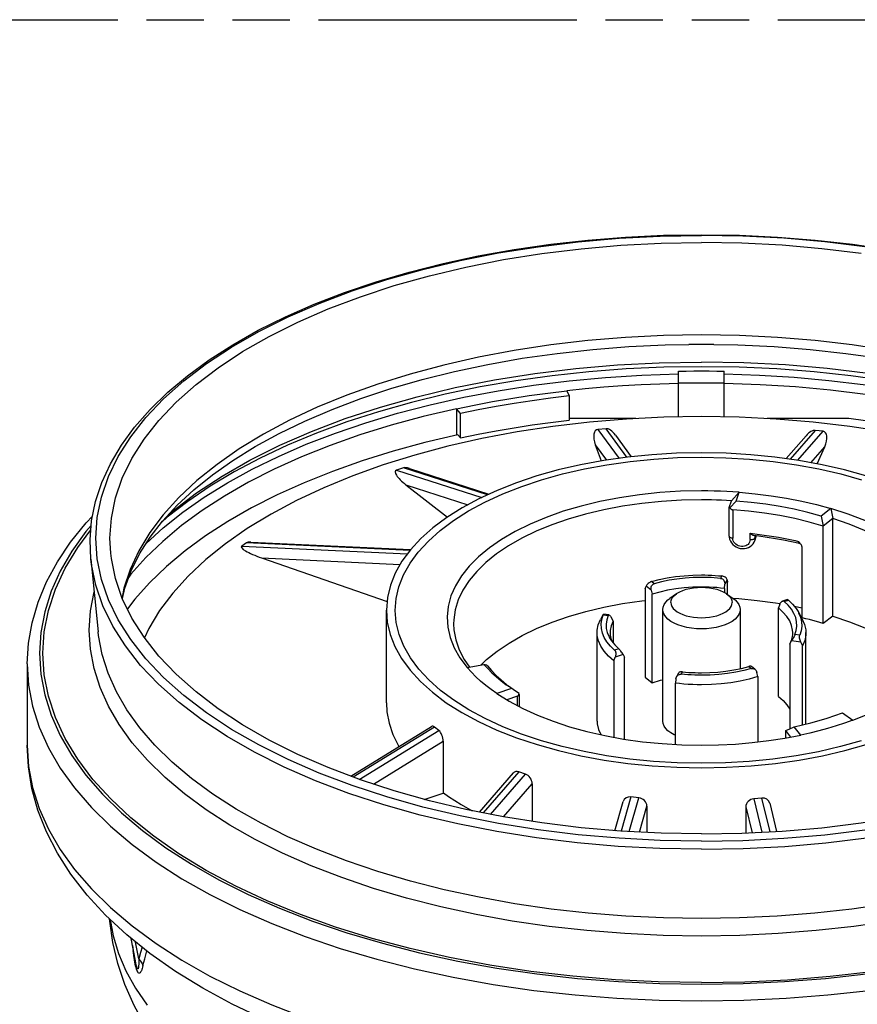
# Model space of a CAD drawing. Header units: millimetres. Extents: x 0 to 210, y 0 to 297.
# Tile 10 of 13: x 102 to 130, y 224 to 258. Entities that reach past the tile are written whole.
import ezdxf

# ---------------------------------------------------------------- set-up
doc = ezdxf.new("R2010")
doc.units = ezdxf.units.MM
doc.header["$LTSCALE"] = 19.36
doc.linetypes.add('PHANTOM', pattern=[0.8, 0.45, -0.05, 0.1, -0.05, 0.1, -0.05])
doc.layers.get('0').update_dxf_attribs({"linetype": 'CONTINUOUS'})
doc.layers.add('DEFAULT_3', color=7, linetype='PHANTOM')

msp = doc.modelspace()

# ---------------------------------------------------------------- linework, layer by layer
at = {"color": 7, "linetype": 'Continuous'}
for p, q in [((124.99579, 246.72466), (124.57349, 246.72242)), ((125.41664, 246.72244), (124.99579, 246.72466)), ((124.22579, 244.27488), (124.22579, 245.82186)), ((125.76579, 244.27491), (125.76579, 245.82186)), ((125.76579, 245.4219), (124.22579, 245.4219)), ((120.45459, 245.1599), (120.53257, 244.98545)), ((120.53257, 244.98545), (120.53257, 244.16619)), ((116.72816, 244.5545), (116.72816, 243.65935)), ((116.87014, 244.39045), (116.72816, 244.5545)), ((116.87014, 243.57119), (116.87014, 244.39045)), ((122.78333, 244.22006), (120.53257, 244.22006)), ((129.96134, 244.22006), (127.20932, 244.22006)), ((121.77518, 243.8805), (121.50461, 243.85592)), ((116.78277, 243.67215), (116.87014, 243.57119)), ((122.08961, 243.66798), (122.62341, 242.93303)), ((127.85022, 242.86976), (128.52373, 243.64404)), ((129.09648, 243.79297), (128.82769, 243.82203)), ((121.41415, 243.33579), (121.61213, 242.79108)), ((128.90275, 242.69428), (129.1524, 243.27163)), ((114.94418, 242.5605), (114.71302, 242.48601)), ((115.14146, 242.5383), (117.82733, 241.673)), ((115.02753, 241.98817), (116.43019, 240.89992)), ((126.01216, 241.45141), (126.26854, 241.73548)), ((126.16344, 241.43747), (126.26854, 241.73548)), ((125.92989, 240.2593), (125.92989, 241.21394)), ((125.93198, 241.22407), (126.01216, 241.45141)), ((125.95655, 241.20822), (126.16344, 241.43747)), ((129.35443, 241.18817), (129.03371, 240.93154)), ((129.35443, 241.18817), (129.39081, 241.0167)), ((129.03371, 240.93154), (129.0702, 240.76004)), ((129.42591, 240.84726), (129.10531, 240.59073)), ((129.39081, 241.0167), (129.42591, 240.84726)), ((129.42591, 237.5607), (129.42591, 240.84726)), ((129.0702, 240.76004), (129.10531, 240.59073)), ((129.10531, 237.30416), (129.10531, 240.59073)), ((126.93201, 240.25118), (126.7633, 240.27174)), ((126.84205, 240.26215), (126.78033, 240.08714)), ((109.64345, 240.03392), (109.48689, 239.92087)), ((109.7954, 240.05448), (115.18569, 239.79959)), ((127.76449, 240.11968), (127.49044, 240.16866)), ((128.28881, 240.05608), (128.26898, 240.07932)), ((128.3497, 239.97459), (128.35184, 239.97141)), ((110.1585, 239.52111), (114.3915, 238.05557)), ((128.39535, 237.50093), (128.39535, 239.84235)), ((104.39785, 239.482), (104.64614, 237.02729)), ((123.09414, 238.48048), (123.12686, 238.56747)), ((125.76696, 238.49037), (125.78212, 238.63216)), ((125.86196, 238.78652), (125.87712, 238.70336)), ((125.87712, 238.28678), (125.87712, 238.70336)), ((123.09414, 238.48048), (123.09414, 235.49691)), ((123.29913, 238.4333), (123.33185, 238.29535)), ((123.33185, 235.31178), (123.33185, 238.29535)), ((124.15377, 238.31459), (123.92924, 238.15582)), ((125.76696, 238.49037), (125.76696, 238.35754)), ((125.8378, 238.31459), (126.06233, 238.15582)), ((123.86454, 238.1053), (123.92924, 238.15582)), ((123.96454, 238.01689), (123.97373, 238.08499)), ((126.01784, 238.085), (126.02704, 238.01689)), ((127.6386, 237.96022), (127.58764, 237.8314)), ((127.89163, 238.1167), (127.73002, 238.06483)), ((128.12627, 237.89074), (128.39535, 237.83135)), ((114.36704, 234.63506), (114.36704, 237.75492)), ((121.64654, 237.54498), (121.58791, 237.44009)), ((121.63499, 237.44571), (121.68361, 237.59787)), ((121.87211, 237.59697), (121.69128, 237.62036)), ((121.93843, 237.53533), (121.95526, 237.50506)), ((123.68954, 234.01585), (123.68954, 237.77874)), ((126.30204, 237.77874), (126.30204, 235.78552)), ((127.58764, 234.84782), (127.58764, 237.8314)), ((128.2534, 237.71011), (128.38582, 237.47326)), ((128.33571, 237.52227), (128.37037, 237.36978)), ((129.42591, 237.5607), (129.10531, 237.30416)), ((121.61416, 237.29323), (121.63499, 237.44571)), ((122.01389, 237.38501), (121.95526, 237.50506)), ((122.01389, 237.38501), (122.01389, 236.65489)), ((121.47579, 234.01585), (121.47579, 236.99943)), ((121.91579, 236.99943), (121.92059, 236.91346)), ((121.92059, 236.91346), (121.95455, 236.75586)), ((128.51579, 234.01585), (128.51579, 236.99943)), ((122.06362, 236.41162), (121.92239, 236.54857)), ((121.95455, 236.75586), (121.97951, 236.69739)), ((127.97768, 236.61384), (128.04115, 236.76914)), ((127.97768, 236.61384), (128.03631, 236.71873)), ((127.97768, 236.61384), (127.97768, 233.7581)), ((128.05314, 236.74844), (128.03631, 236.71873)), ((128.34503, 236.67881), (128.40366, 236.55876)), ((128.40366, 233.8879), (128.40366, 236.55876)), ((122.35297, 236.26357), (122.40393, 236.16746)), ((102.25329, 235.94493), (102.25329, 233.19924)), ((116.99488, 236.09049), (117.17326, 235.83403)), ((117.09606, 235.81883), (117.65916, 235.92973)), ((117.65916, 235.92973), (117.78767, 235.78682)), ((117.6994, 235.91329), (117.65916, 235.92973)), ((117.73981, 235.89715), (117.6994, 235.91329)), ((117.7804, 235.88131), (117.73981, 235.89715)), ((122.03367, 236.0486), (122.08463, 236.17743)), ((122.03367, 236.0486), (122.03367, 233.47016)), ((122.40393, 233.40411), (122.40393, 236.16746)), ((124.21498, 235.63198), (124.15047, 235.50725)), ((124.22786, 235.6491), (124.21498, 235.63197)), ((124.27963, 235.59878), (124.30963, 235.5987)), ((126.79869, 235.76417), (126.68321, 235.85411)), ((126.89743, 235.51837), (126.86471, 235.65632)), ((118.41662, 235.2497), (118.48781, 235.19546)), ((123.09414, 235.49691), (123.33185, 235.31178)), ((124.12961, 235.43727), (124.11445, 235.29549)), ((124.11445, 233.2285), (124.11445, 235.29549)), ((126.89743, 235.51837), (126.89743, 233.31187)), ((118.59172, 235.11657), (118.09596, 234.94301)), ((118.09596, 234.94301), (118.51352, 234.6824)), ((118.71808, 235.02949), (118.48423, 235.19077)), ((118.8448, 234.94307), (118.71808, 235.02949)), ((118.84639, 234.91671), (118.84639, 234.50493)), ((118.78775, 234.86039), (118.42937, 234.73492)), ((129.74853, 234.29091), (130.09567, 234.04303)), ((113.16675, 232.15633), (115.89153, 233.831)), ((116.1361, 233.69895), (115.98713, 233.81453)), ((127.838, 233.69473), (127.97921, 233.7588)), ((127.838, 233.44568), (127.838, 233.69473)), ((128.00837, 233.47847), (127.838, 233.69473)), ((127.97921, 233.7588), (128.12221, 233.82463)), ((128.34402, 233.54308), (128.12221, 233.82463)), ((116.28507, 233.33581), (116.28507, 231.58286)), ((125.80673, 232.60638), (124.99579, 232.59042)), ((126.66663, 232.50662), (127.48769, 232.58877)), ((128.18562, 232.84286), (127.40438, 232.73291)), ((117.50258, 230.94396), (118.6494, 232.26716)), ((119.0581, 232.22726), (118.83201, 232.30554)), ((119.28419, 231.90142), (119.28419, 230.62999)), ((115.64173, 231.37555), (116.28507, 231.58286)), ((122.07315, 230.31857), (122.35494, 231.29796)), ((122.88406, 231.4267), (122.61527, 231.45576)), ((127.03151, 231.41914), (126.76095, 231.39455)), ((127.29593, 231.2481), (127.52783, 230.29132)), ((123.15285, 231.15008), (123.15285, 230.25591)), ((126.49038, 231.12241), (126.49038, 230.23801)), ((105.90131, 225.924), (105.75422, 226.68564))]:
    msp.add_line(p, q, dxfattribs=at)
at = {"color": 9, "linetype": 'Continuous'}
for p, q in [((121.50461, 243.85592), (122.21344, 242.87998)), ((122.47499, 242.91698), (121.77518, 243.8805)), ((128.82769, 243.82203), (127.98309, 242.85105)), ((128.24508, 242.81417), (129.09648, 243.79297)), ((121.41415, 243.33579), (121.78884, 242.81991)), ((128.68512, 242.73444), (129.1524, 243.27163)), ((117.77453, 241.64866), (114.94418, 242.5605)), ((114.71302, 242.48601), (117.58437, 241.56097)), ((115.02753, 241.98817), (117.11548, 241.31551)), ((126.04872, 241.14401), (126.04872, 240.19139)), ((126.63415, 240.13977), (126.63415, 240.35411)), ((126.63415, 240.35411), (126.79539, 240.33579)), ((126.79072, 240.18126), (126.79861, 240.19503)), ((126.79861, 240.27174), (126.79861, 240.19503)), ((126.79861, 240.19503), (126.82309, 240.26445)), ((109.48689, 239.92087), (115.07882, 239.65645)), ((115.16514, 239.77282), (109.64345, 240.03392)), ((110.1585, 239.52111), (114.83288, 239.30007)), ((125.68194, 238.91088), (125.64058, 238.8309)), ((123.29913, 238.4333), (123.12686, 238.56747)), ((123.3987, 238.65136), (123.30945, 238.72087)), ((125.86196, 238.78652), (125.78212, 238.63216)), ((127.78892, 238.05333), (127.92795, 238.09796)), ((121.68361, 237.59787), (121.84356, 237.57719)), ((128.30796, 236.91171), (128.14801, 236.93239)), ((128.34503, 236.67881), (128.03631, 236.71873)), ((122.20265, 236.45625), (122.06362, 236.41162)), ((122.35297, 236.26357), (122.08463, 236.17743)), ((124.30963, 235.5987), (124.35099, 235.67868)), ((126.59287, 235.85822), (126.68212, 235.78871)), ((104.99594, 234.52034), (104.71297, 235.1533)), ((118.78775, 234.53619), (118.78775, 234.86039)), ((115.98713, 233.81453), (113.24245, 232.12763)), ((113.45091, 232.04861), (116.1361, 233.69895)), ((113.93117, 231.88909), (116.28507, 233.33581)), ((118.83201, 232.30554), (117.63014, 230.91882)), ((117.88118, 230.86933), (119.0581, 232.22726)), ((118.31552, 230.78378), (119.28419, 231.90142)), ((122.61527, 231.45576), (122.28291, 230.30061)), ((122.55602, 230.28658), (122.88406, 231.4267)), ((126.76095, 231.39455), (127.03449, 230.26597)), ((127.30761, 230.28), (127.03151, 231.41914)), ((122.89933, 230.26894), (123.15285, 231.15008)), ((126.49038, 231.12241), (126.7021, 230.24889)), ((106.01845, 225.99119), (105.90824, 226.56185)), ((105.80137, 226.44151), (105.8213, 226.27959)), ((105.83245, 226.19252), (105.8213, 226.27959)), ((105.86812, 225.95523), (105.85584, 226.03028)), ((105.90844, 225.88784), (105.90131, 225.924)), ((123.59172, 225.1593), (124.99579, 225.13716))]:
    msp.add_line(p, q, dxfattribs=at)
at = {"color": 7, "linetype": 'Continuous'}
for points in [[(104.39785, 239.482), (104.37197, 240.12934), (104.42531, 240.77713), (104.55792, 241.42246), (104.7697, 242.06317), (105.06058, 242.69732), (105.4297, 243.32176), (105.87596, 243.93387), (106.39757, 244.53078), (106.99226, 245.10975), (107.65758, 245.66841), (108.39052, 246.20435), (109.18814, 246.7156), (110.04704, 247.20015), (110.96383, 247.65626), (111.93482, 248.08223), (112.95621, 248.47654), (114.02401, 248.83776), (115.13408, 249.16458), (116.28212, 249.45581), (117.4637, 249.71041), (118.67426, 249.92743), (119.90915, 250.1061), (121.1636, 250.24574), (122.43278, 250.34585), (123.71184, 250.40607), (124.99579, 250.42616)], [(105.06884, 239.68021), (105.0435, 240.18412), (105.08985, 240.86492), (105.22933, 241.54254), (105.46066, 242.21384), (105.78338, 242.87565), (106.19537, 243.52496), (106.69532, 244.15863), (107.2803, 244.77383), (107.94816, 245.36757), (108.69523, 245.93721), (109.51857, 246.47995), (110.41382, 246.99342), (111.37729, 247.47505), (112.40403, 247.92279), (113.48969, 248.33433), (114.62881, 248.708), (115.81644, 249.04179), (117.04671, 249.33443), (118.31417, 249.58425), (119.61268, 249.7904), (120.93637, 249.9516), (122.27893, 250.06743), (123.63103, 250.1369), (124.99579, 250.16035)], [(124.99579, 250.42616), (126.28015, 250.40605), (127.55959, 250.3458), (128.82911, 250.24563), (130.08385, 250.10591), (131.31898, 249.92716)], [(130.37889, 249.7904), (129.0552, 249.9516), (127.71264, 250.06743), (126.36054, 250.1369), (124.99579, 250.16035)], [(105.46133, 238.15302), (105.54279, 238.50531), (105.75515, 239.08785), (106.04003, 239.65867), (106.3958, 240.21817), (106.8209, 240.76552), (107.31387, 241.29952), (107.87392, 241.81934), (108.49914, 242.32289), (109.18827, 242.80866), (109.93879, 243.27438), (110.7485, 243.71816), (111.61433, 244.13786), (112.53324, 244.5316), (113.50165, 244.89748), (114.51589, 245.23383), (115.57194, 245.53905), (116.66565, 245.81174), (117.79269, 246.05063), (118.94855, 246.25463), (120.12864, 246.42282), (121.32823, 246.55443), (122.54253, 246.64886), (123.76663, 246.70569), (124.57349, 246.72242)], [(125.41664, 246.72244), (126.22388, 246.70572), (127.44703, 246.64898), (128.66049, 246.55469), (129.85936, 246.42327), (131.03886, 246.2553)], [(131.25919, 245.49512), (130.03415, 245.66592), (128.79069, 245.79933), (127.53344, 245.89505), (126.26692, 245.95254), (124.99578, 245.9718), (123.72464, 245.95254), (122.45812, 245.89505), (121.20088, 245.79933), (119.95742, 245.66592), (118.73239, 245.49512), (117.53012, 245.28775), (116.35513, 245.04435), (115.21157, 244.76601), (114.10379, 244.45355), (113.03565, 244.10831), (112.01132, 243.73138), (111.03426, 243.32431), (110.1083, 242.88841), (109.23653, 242.42543), (108.42243, 241.93692), (107.66865, 241.42479), (106.97826, 240.89079), (106.78549, 240.71993)], [(106.98764, 240.94614), (107.18556, 241.12209), (107.96605, 241.71722), (108.82622, 242.28423), (109.76151, 242.82068), (110.76808, 243.32385), (111.84076, 243.79162), (112.97498, 244.22157), (114.16506, 244.61196), (115.40581, 244.96068), (116.69111, 245.2664), (118.01528, 245.5274), (119.37187, 245.74277), (120.75478, 245.91119), (122.15739, 246.03219), (123.56998, 246.10477), (124.99579, 246.12927)], [(124.22579, 245.82186), (124.48241, 245.82577), (124.73907, 245.82812), (124.99579, 245.8289), (125.2525, 245.82812), (125.50916, 245.82577), (125.76579, 245.82186)], [(143.00393, 240.94614), (142.80601, 241.12209), (142.02552, 241.71722), (141.16536, 242.28423), (140.23006, 242.82068), (139.22349, 243.32385), (138.15081, 243.79162), (137.01659, 244.22157), (135.82651, 244.61196), (134.58576, 244.96068), (133.30046, 245.2664), (131.97629, 245.5274), (130.6197, 245.74277), (129.23679, 245.91119), (127.83418, 246.03219), (126.42159, 246.10477), (124.99579, 246.12927)], [(106.26474, 240.01206), (106.8418, 240.53824), (107.50226, 241.06427), (108.22364, 241.56994), (109.00345, 242.05346), (109.83898, 242.51318), (110.72729, 242.94746), (111.66523, 243.35476), (112.64954, 243.73367), (113.67679, 244.08289), (114.74341, 244.4012), (115.84569, 244.6875), (116.97981, 244.9408), (118.14189, 245.16022), (119.32782, 245.345), (120.53346, 245.49448), (121.75455, 245.60815), (122.98674, 245.6856), (124.22579, 245.7266)], [(125.76579, 245.7266), (126.94883, 245.68825), (128.12562, 245.61667), (129.29242, 245.5121), (130.44556, 245.37486), (131.58139, 245.2054), (132.69634, 245.00425), (133.78688, 244.77204), (134.84957, 244.50951), (135.88105, 244.21749), (136.87807, 243.8969), (137.83748, 243.54873), (138.75621, 243.1741), (139.6313, 242.77421), (140.45997, 242.35034), (141.23956, 241.90385), (141.96763, 241.43615), (142.64189, 240.94872), (143.26021, 240.44309), (143.73271, 240.0028)], [(124.22579, 245.40345), (123.5939, 245.38695), (122.9623, 245.3608), (122.33132, 245.32497), (121.70231, 245.27949), (121.07663, 245.22445), (120.45459, 245.1599)], [(140.61122, 241.88525), (139.78765, 242.32591), (138.91446, 242.74196), (137.99458, 243.13201), (137.03109, 243.49476), (136.02723, 243.82899), (134.98636, 244.13359), (133.91197, 244.40754), (132.80765, 244.64992), (131.67711, 244.85992), (130.52412, 245.03684), (129.35254, 245.18007), (128.16631, 245.28915), (126.96938, 245.36369), (125.76579, 245.40345)], [(116.72816, 244.5545), (117.33266, 244.67969), (117.94411, 244.79522), (118.56283, 244.90113), (119.18789, 244.99728), (119.81837, 245.08352), (120.45459, 245.1599)], [(120.53257, 244.98545), (119.90728, 244.91039), (119.28763, 244.82563), (118.6733, 244.73113), (118.06521, 244.62703), (117.46425, 244.51349), (116.87014, 244.39045)], [(116.72816, 244.5545), (115.60956, 244.29251), (114.52403, 243.99781), (113.4754, 243.67144), (112.46734, 243.31456), (111.50341, 242.92843), (110.58698, 242.51439), (109.72129, 242.07392), (108.90937, 241.60855), (108.15407, 241.11993), (107.45806, 240.60978), (106.82378, 240.07988), (106.25347, 239.53211), (105.74912, 238.96838), (105.67664, 238.87247)], [(124.99579, 244.28756), (123.72806, 244.26669), (122.47066, 244.20463), (121.22065, 244.10111), (119.98679, 243.95699), (118.77491, 243.77256), (117.59088, 243.54924), (116.44178, 243.28827), (115.32993, 242.99051), (114.25813, 242.65657), (113.23202, 242.28844), (112.257, 241.88766), (111.33665, 241.45619), (110.47533, 240.99577), (109.67616, 240.50856), (108.94292, 239.99662), (108.27793, 239.46197), (107.68407, 238.9066), (107.16343, 238.33269), (106.71838, 237.74197), (106.35094, 237.13769), (106.2067, 236.82893)], [(116.87014, 243.57119), (117.46425, 243.69423), (118.06521, 243.80777), (118.6733, 243.91187), (119.28763, 244.00637), (119.90728, 244.09113), (120.53257, 244.16619)], [(141.04544, 239.99903), (140.31035, 240.51186), (139.50917, 240.9998), (138.64581, 241.46074), (137.7234, 241.89255), (136.74656, 242.29343), (135.71913, 242.66135), (134.64661, 242.99485), (133.53493, 243.29195), (132.38671, 243.55214), (131.20426, 243.77467), (129.99445, 243.95837), (128.76309, 244.1019), (127.51576, 244.20497), (126.26093, 244.26677), (124.99579, 244.28756)], [(140.34306, 241.10858), (139.6514, 241.47763), (138.74427, 241.90658), (137.78494, 242.30808), (136.77863, 242.68002), (135.72869, 243.02088), (134.63905, 243.32956), (133.5134, 243.60473), (132.35587, 243.84553), (131.17253, 244.05048), (129.96134, 244.22006)], [(116.78277, 243.67215), (115.66865, 243.41107), (114.59158, 243.11866), (113.54982, 242.79431), (112.54858, 242.43983), (111.59149, 242.05631), (110.6816, 241.64525), (109.82224, 241.20791), (109.01613, 240.74597), (108.26634, 240.26089), (107.57518, 239.75448), (106.94536, 239.22838), (106.37877, 238.68448), (105.8777, 238.12457), (105.63299, 237.801)], [(124.99579, 243.06929), (124.15468, 243.05249), (123.32494, 243.00322), (122.50388, 242.92107), (121.69959, 242.80728), (120.91768, 242.66244), (120.16285, 242.48813), (119.44184, 242.2862), (118.75415, 242.05644), (118.09866, 241.79812), (117.48394, 241.51465), (116.9177, 241.20861), (116.40146, 240.88173), (115.93861, 240.53589), (115.53128, 240.17326), (115.18223, 239.79585), (114.89302, 239.406), (114.66585, 239.00588), (114.50164, 238.59798), (114.402, 238.18468), (114.36705, 237.75492)], [(118.92973, 233.57487), (118.29287, 233.82585), (117.69567, 234.10128), (117.14534, 234.39874), (116.64356, 234.71648), (116.19372, 235.05264), (115.79787, 235.40511), (115.45868, 235.77192), (115.17767, 236.1508), (114.95697, 236.53965), (114.79746, 236.93605), (114.7007, 237.33767), (114.66683, 237.74206), (114.69671, 238.1468), (114.78975, 238.54943), (114.94609, 238.94748), (115.16438, 239.33855), (115.44403, 239.72018), (115.78291, 240.09004), (116.17967, 240.44569), (116.63143, 240.78501), (117.13613, 241.10568), (117.69003, 241.40575), (118.29127, 241.68328), (118.93224, 241.93588), (119.60448, 242.16023), (120.30862, 242.35706), (121.04475, 242.52652), (121.80595, 242.66698), (122.5872, 242.77693), (123.38288, 242.85607), (124.18484, 242.90346), (124.99579, 242.91942)], [(135.62452, 237.75492), (135.59379, 238.15784), (135.49809, 238.57219), (135.33725, 238.98181), (135.11267, 239.38425), (134.82495, 239.77695), (134.47629, 240.15753), (134.0681, 240.52349), (133.60331, 240.87264), (133.0841, 241.2026), (132.51417, 241.51139), (131.89525, 241.7971), (131.23546, 242.05715), (130.54374, 242.28802), (129.81928, 242.49053), (129.0619, 242.66491), (128.27869, 242.80944), (127.47474, 242.92261), (126.65585, 243.00407), (125.83047, 243.05286), (124.99579, 243.06929)], [(124.99579, 242.91942), (125.81293, 242.9031), (126.61912, 242.85524), (127.41698, 242.77542), (128.19866, 242.66485), (128.95872, 242.52407), (129.69251, 242.35462), (130.39341, 242.1583)], [(124.99579, 241.78295), (124.2917, 241.76848), (123.59236, 241.72517), (122.9025, 241.65331), (122.22675, 241.55339), (121.56968, 241.42608), (120.93572, 241.27224), (120.32914, 241.09291), (119.75405, 240.88929), (119.21431, 240.66276), (118.71357, 240.41486), (118.25521, 240.14724), (117.84231, 239.86172), (117.47767, 239.56021), (117.16374, 239.24477), (116.90265, 238.91751), (116.69614, 238.58064), (116.54562, 238.23643), (116.4521, 237.88721)], [(126.26854, 241.73548), (126.05761, 241.74997), (125.84603, 241.76183), (125.63393, 241.77106), (125.42143, 241.77766), (125.20867, 241.78163), (124.99579, 241.78295)], [(126.26854, 241.73548), (126.80964, 241.68596), (127.34116, 241.61956), (127.86416, 241.53608), (128.37546, 241.43611), (128.87186, 241.3202), (129.35443, 241.18817)], [(124.99579, 241.48242), (124.31866, 241.46869), (123.64598, 241.42758), (122.98217, 241.35936), (122.33159, 241.26448), (121.69852, 241.14357), (121.08712, 240.99741), (120.5014, 240.82698), (119.94521, 240.63339), (119.42221, 240.4179), (118.93584, 240.18195), (118.48929, 239.92707), (118.08549, 239.65495), (117.72711, 239.36736), (117.41648, 239.06621), (117.15567, 238.75347), (116.94637, 238.43119), (116.78996, 238.10149), (116.68748, 237.76655), (116.63959, 237.42855), (116.63579, 237.30242)], [(126.01216, 241.45141), (125.8434, 241.46088), (125.6743, 241.46863), (125.50492, 241.47466), (125.33532, 241.47897), (125.16559, 241.48156), (124.99579, 241.48242)], [(125.95655, 241.20822), (125.96425, 241.19605), (125.97253, 241.18524), (125.98124, 241.17583)], [(129.03371, 240.93154), (128.5847, 241.05383), (128.12288, 241.16112), (127.64728, 241.25358), (127.16085, 241.33069), (126.66657, 241.39193), (126.16344, 241.43747)], [(132.00133, 235.01611), (132.05, 235.0509), (132.4271, 235.34866), (132.75405, 235.66089), (133.02863, 235.98548), (133.249, 236.32025), (133.41367, 236.66293), (133.52152, 237.01122), (133.57183, 237.36276), (133.56427, 237.71517), (133.49887, 238.06609), (133.37608, 238.41313), (133.19674, 238.75397), (132.96205, 239.0863), (132.67359, 239.40787), (132.33331, 239.71652), (131.94352, 240.01016), (131.50683, 240.28681), (131.0262, 240.54461), (130.50486, 240.78181), (129.94635, 240.99681), (129.35443, 241.18817)], [(102.25329, 235.94493), (102.29365, 236.64023), (102.41515, 237.33522), (102.61813, 238.02691), (102.90274, 238.71282), (103.26926, 239.39104), (103.71667, 240.05779), (104.24369, 240.7101), (104.45771, 240.9348)], [(125.98124, 241.17583), (125.9903, 241.16773), (125.99967, 241.16088), (126.00926, 241.15525), (126.019, 241.15079), (126.02884, 241.14746), (126.03878, 241.1452), (126.04872, 241.14401)], [(129.10531, 240.59073), (128.63262, 240.72709), (128.14193, 240.84649), (127.63565, 240.94835), (127.1163, 241.03215), (126.58645, 241.09748), (126.04872, 241.14401)], [(133.35579, 237.30242), (133.34426, 237.5218), (133.28252, 237.85461), (133.16779, 238.18389), (133.00081, 238.50753), (132.78266, 238.82346), (132.51471, 239.12967), (132.19869, 239.4242), (131.83662, 239.70516), (131.43081, 239.97076), (130.98385, 240.2193), (130.49861, 240.44918), (129.97819, 240.65895), (129.42591, 240.84726)], [(108.29002, 228.97688), (107.36747, 229.53882), (106.52066, 230.12982), (105.7527, 230.74716), (105.06741, 231.38837), (104.46718, 232.05055), (103.95514, 232.73099), (103.53291, 233.42668), (103.20289, 234.13472), (102.96588, 234.85202), (102.82351, 235.57554), (102.77579, 236.30216), (102.82351, 237.02879), (102.96588, 237.75231), (103.20289, 238.4696), (103.53291, 239.17764), (103.95514, 239.87333), (104.39951, 240.46385)], [(125.92989, 240.25945), (125.93235, 240.21703), (125.94558, 240.15257), (125.97016, 240.08999)], [(126.76328, 240.27169), (126.75616, 240.27294), (126.73875, 240.27854), (126.71946, 240.2875), (126.70095, 240.29851), (126.68126, 240.3126), (126.65856, 240.33107), (126.63415, 240.35411)], [(127.49044, 240.16866), (127.21281, 240.21251), (126.93201, 240.25118)], [(125.97016, 240.08999), (126.00572, 240.03091), (126.05129, 239.97724), (126.10573, 239.93048), (126.16741, 239.89202), (126.23453, 239.86293), (126.30522, 239.84397), (126.37757, 239.83566), (126.44948, 239.83824), (126.5189, 239.85164), (126.58386, 239.87544), (126.64232, 239.90872), (126.69308, 239.95052), (126.7348, 239.9994), (126.76685, 240.05426), (126.78059, 240.08787)], [(128.29794, 240.00724), (128.03457, 240.06567), (127.76449, 240.11968)], [(128.35182, 239.9714), (128.33982, 239.98984), (128.32433, 240.01135), (128.30723, 240.03341), (128.28881, 240.05608)], [(128.39535, 239.84235), (128.39468, 239.85764), (128.39232, 239.87391), (128.38833, 239.89119), (128.38254, 239.90939), (128.37482, 239.92844), (128.36516, 239.94825), (128.35344, 239.96875), (128.35182, 239.9714)], [(118.31417, 230.78399), (117.04671, 231.03381), (115.81644, 231.32645), (114.62881, 231.66024), (113.48969, 232.03391), (112.40403, 232.44545), (111.37729, 232.8932), (110.41382, 233.37482), (109.51857, 233.8883), (108.69523, 234.43103), (107.94816, 235.00068), (107.2803, 235.59441), (106.69532, 236.20961), (106.19537, 236.84329), (105.78338, 237.49259), (105.46066, 238.1544), (105.22933, 238.8257), (105.08985, 239.50332), (105.06884, 239.68021)], [(123.30945, 238.72087), (123.57158, 238.78878), (123.84244, 238.84469), (124.12309, 238.88874), (124.4103, 238.92051), (124.70084, 238.93956), (124.99579, 238.94604)], [(124.99579, 238.86354), (124.71658, 238.85744), (124.4415, 238.83949), (124.16955, 238.80956), (123.90375, 238.76804), (123.64714, 238.71536), (123.3987, 238.65136)], [(124.99579, 238.94604), (125.11099, 238.94506), (125.22592, 238.94212), (125.34066, 238.93723), (125.455, 238.93038), (125.56874, 238.9216), (125.68194, 238.91088)], [(125.64058, 238.8309), (125.53417, 238.84086), (125.42728, 238.84901), (125.31983, 238.85536), (125.21202, 238.8599), (125.10402, 238.86263), (124.99579, 238.86354)], [(125.86196, 238.78652), (125.85474, 238.80809), (125.84145, 238.82979), (125.82243, 238.85042), (125.79869, 238.86901), (125.77153, 238.88482), (125.74216, 238.89722), (125.71194, 238.90594), (125.68194, 238.91088)], [(123.30945, 238.72087), (123.28127, 238.71091), (123.25299, 238.69711), (123.2256, 238.68025), (123.19968, 238.6607), (123.17588, 238.63891), (123.1552, 238.61553), (123.13862, 238.59126), (123.12686, 238.56747)], [(123.29913, 238.4333), (123.29341, 238.46984), (123.29404, 238.50637), (123.30054, 238.54193), (123.31261, 238.57444), (123.32946, 238.60216), (123.35006, 238.62453), (123.37347, 238.64098), (123.3987, 238.65136)], [(124.99579, 238.53943), (124.70326, 238.53246), (124.41337, 238.51164), (124.12875, 238.47715), (123.85197, 238.42929), (123.58553, 238.36851), (123.33185, 238.29535)], [(124.15384, 238.31456), (124.17791, 238.33088), (124.26657, 238.38149), (124.36779, 238.42582), (124.47962, 238.46328), (124.60047, 238.49307), (124.72815, 238.51485), (124.85958, 238.52792), (124.99579, 238.53252)], [(125.76696, 238.49037), (125.64053, 238.50531), (125.51297, 238.51756), (125.38448, 238.52711), (125.2553, 238.53395), (125.12566, 238.53806), (124.99579, 238.53943)], [(124.99579, 238.53252), (125.13198, 238.52792), (125.2634, 238.51485), (125.39107, 238.49308), (125.51192, 238.46329), (125.62376, 238.42583), (125.72497, 238.3815), (125.81363, 238.33089), (125.83773, 238.31456)], [(125.64058, 238.8309), (125.67087, 238.82436), (125.69921, 238.81156), (125.72437, 238.79308), (125.74606, 238.76926), (125.76371, 238.74022), (125.7762, 238.70694), (125.78268, 238.67056), (125.78212, 238.63216)], [(123.97373, 238.08499), (123.99987, 238.1507), (124.04342, 238.21454), (124.103, 238.27496), (124.15384, 238.31456)], [(125.83773, 238.31456), (125.88856, 238.27497), (125.94814, 238.21455), (125.9917, 238.15071), (126.01784, 238.085)], [(116.4521, 237.88721), (116.4162, 237.53532), (116.43819, 237.18316), (116.51789, 236.83308), (116.65478, 236.48745), (116.84794, 236.1486), (117.09606, 235.81883)], [(117.54842, 235.90792), (117.74384, 236.09533), (118.1019, 236.38037), (118.50513, 236.65018), (118.9505, 236.90307), (119.43579, 237.13726), (119.95679, 237.3512), (120.50913, 237.54289), (121.09099, 237.71187), (121.70097, 237.85741), (122.33344, 237.97822), (122.98387, 238.07291), (123.09414, 238.08424)], [(123.68954, 237.77874), (123.70071, 237.86399), (123.73404, 237.94778), (123.78897, 238.02868), (123.86454, 238.1053)], [(123.96454, 238.01689), (123.97373, 237.94879), (123.99987, 237.88307), (124.04343, 237.81924), (124.10301, 237.75881), (124.17794, 237.70289), (124.2666, 237.65229), (124.36782, 237.60796), (124.47965, 237.5705), (124.6005, 237.54071), (124.72817, 237.51893), (124.85959, 237.50586), (124.99579, 237.50127)], [(124.99579, 237.50127), (125.13199, 237.50586), (125.26342, 237.51894), (125.3911, 237.54071), (125.51195, 237.57051), (125.62378, 237.60797), (125.725, 237.6523), (125.81366, 237.70291), (125.88857, 237.75882), (125.94815, 237.81925), (125.9917, 237.88308), (126.01784, 237.94879), (126.02704, 238.01689)], [(126.06233, 238.15582), (126.12703, 238.1053), (126.2026, 238.02868), (126.25753, 237.94778), (126.29086, 237.86399), (126.30204, 237.77874)], [(126.06252, 238.15912), (126.25549, 238.14813), (126.87635, 238.08867), (127.48651, 238.00603), (127.64184, 237.97852)], [(127.6386, 237.96022), (127.65383, 237.99201), (127.67152, 238.01938), (127.69176, 238.04156), (127.7132, 238.05732), (127.72997, 238.06481)], [(127.72997, 238.06481), (127.73431, 238.06606), (127.75452, 238.06803), (127.7729, 238.06358), (127.78892, 238.05333)], [(128.14801, 236.93239), (128.19331, 237.07617), (128.21254, 237.22024), (128.20562, 237.36518), (128.17279, 237.50923), (128.11399, 237.6512), (128.03003, 237.78997), (127.92177, 237.92382), (127.78892, 238.05333)], [(127.92795, 238.09796), (127.91333, 238.1094), (127.9013, 238.11575), (127.89258, 238.11694), (127.89163, 238.1167)], [(127.92795, 238.09796), (128.06918, 237.96101), (128.18422, 237.81941), (128.25332, 237.7101)], [(114.36705, 237.75492), (114.39778, 237.352), (114.49348, 236.93765), (114.65432, 236.52802), (114.8789, 236.12559), (115.16662, 235.73289), (115.51528, 235.35231), (115.92347, 234.98635), (116.38826, 234.6372), (116.90747, 234.30724), (117.4774, 233.99845), (118.09632, 233.71274)], [(121.64654, 237.54498), (121.66094, 237.57015), (121.67256, 237.59101), (121.68171, 237.60671), (121.68797, 237.61655), (121.69104, 237.62032), (121.69125, 237.62036)], [(121.69125, 237.62036), (121.69122, 237.61813), (121.68863, 237.61044), (121.68361, 237.59787)], [(121.84356, 237.57719), (121.79826, 237.43341), (121.77903, 237.28934), (121.78595, 237.1444), (121.81878, 237.00035)], [(121.84356, 237.57719), (121.85145, 237.58974), (121.86177, 237.59627), (121.87209, 237.59698)], [(121.87209, 237.59698), (121.87427, 237.59662), (121.88864, 237.59082)], [(121.88864, 237.59082), (121.90467, 237.57862), (121.92155, 237.56003), (121.93843, 237.53533)], [(124.99579, 237.12561), (124.82529, 237.1312), (124.6577, 237.14786), (124.49591, 237.17533), (124.34266, 237.21311), (124.20059, 237.26058), (124.07213, 237.31691), (123.95947, 237.38114), (123.86454, 237.45217), (123.78897, 237.5288), (123.73404, 237.60969), (123.70071, 237.69349), (123.68954, 237.77874)], [(126.30204, 237.77874), (126.29086, 237.69349), (126.25753, 237.60969), (126.2026, 237.5288), (126.12703, 237.45217), (126.0321, 237.38114), (125.91944, 237.31691), (125.79098, 237.26058), (125.64891, 237.21311), (125.49567, 237.17533), (125.33387, 237.14786), (125.16629, 237.1312), (124.99579, 237.12561)], [(128.07579, 236.99943), (128.07098, 237.08539), (128.03702, 237.24299), (127.97084, 237.39801), (127.87314, 237.5488), (127.74495, 237.69378), (127.58764, 237.8314)], [(128.25332, 237.7101), (128.27338, 237.67255), (128.33571, 237.52227)], [(129.07389, 232.8474), (129.82872, 233.02171), (130.54973, 233.22364), (131.23742, 233.4534), (131.89291, 233.71172), (132.50763, 233.99519), (133.07387, 234.30123), (133.59011, 234.62811), (134.05296, 234.97395), (134.46029, 235.33658), (134.80934, 235.71399), (135.09855, 236.10384), (135.32572, 236.50396), (135.48993, 236.91186), (135.58957, 237.32516), (135.62452, 237.75492)], [(129.42591, 237.5607), (129.98464, 237.36993), (130.50778, 237.1586), (130.99695, 236.92587), (131.44727, 236.67423), (131.85519, 236.40514), (132.21831, 236.12089), (132.53325, 235.82396), (132.67605, 235.65834)], [(116.63579, 237.30242), (116.64661, 237.08973), (116.7085, 236.7523), (116.82485, 236.41849), (116.99488, 236.09049)], [(121.47579, 236.99943), (121.47969, 237.08233), (121.51536, 237.26261), (121.58791, 237.44009)], [(121.92239, 236.54857), (121.80735, 236.69017), (121.7182, 236.83703), (121.65586, 236.98731), (121.6212, 237.1398), (121.61416, 237.29323)], [(122.01389, 237.38501), (121.95042, 237.22971), (121.9192, 237.07197), (121.91579, 236.99943)], [(128.37037, 237.36978), (128.37741, 237.21635), (128.35658, 237.06387), (128.30796, 236.91171)], [(128.38582, 237.47326), (128.39584, 237.45495), (128.47148, 237.27778), (128.5103, 237.09767), (128.51579, 236.99943)], [(129.10531, 237.30416), (128.98989, 237.33953), (128.87329, 237.37387), (128.75548, 237.40719), (128.63654, 237.43948), (128.5165, 237.47073), (128.39535, 237.50093)], [(122.03367, 236.0486), (121.85388, 236.20588), (121.70739, 236.37157), (121.59573, 236.5439), (121.52009, 236.72107), (121.48127, 236.90118), (121.47579, 236.99943)], [(121.81878, 237.00035), (121.87758, 236.85838), (121.89715, 236.82169)], [(128.04115, 236.76914), (128.07237, 236.92688), (128.07579, 236.99943)], [(128.14801, 236.93239), (128.14012, 236.91465), (128.1298, 236.89284), (128.1173, 236.86803), (128.10293, 236.84055), (128.0869, 236.8107), (128.05314, 236.74844)], [(128.34503, 236.67881), (128.33063, 236.71119), (128.31901, 236.74534), (128.30986, 236.78006), (128.30361, 236.81365), (128.30053, 236.84457), (128.30035, 236.87175), (128.30294, 236.89428), (128.30796, 236.91171)], [(128.51579, 236.99943), (128.51188, 236.91652), (128.47621, 236.73624), (128.40366, 236.55876)], [(121.89715, 236.82169), (121.96154, 236.71961), (122.0698, 236.58576), (122.20265, 236.45625)], [(122.06362, 236.41162), (122.07824, 236.39488), (122.09027, 236.37295), (122.09899, 236.34676), (122.10425, 236.31689), (122.10573, 236.28392), (122.10314, 236.24892), (122.09631, 236.21294), (122.08463, 236.17743)], [(122.35297, 236.26357), (122.33774, 236.28963), (122.32005, 236.31763), (122.29981, 236.34632), (122.27837, 236.37415), (122.25726, 236.39973), (122.23706, 236.42231), (122.21867, 236.44127), (122.20265, 236.45625)], [(117.7804, 235.88131), (117.91765, 235.71813), (118.06965, 235.55824), (118.23609, 235.40199), (118.41662, 235.2497)], [(126.68323, 235.85409), (126.67896, 235.85703), (126.66211, 235.86363), (126.64151, 235.8658), (126.6181, 235.86387), (126.59287, 235.85822)], [(118.09596, 234.94301), (117.90092, 235.08052), (117.7171, 235.22154), (117.54437, 235.36618), (117.38311, 235.51409), (117.23372, 235.66493), (117.09606, 235.81883)], [(117.78767, 235.78682), (117.92707, 235.64674), (118.07749, 235.50941), (118.23857, 235.37513), (118.40994, 235.24422), (118.48423, 235.19077)], [(124.15047, 235.50725), (124.16915, 235.53636), (124.19289, 235.5612), (124.22004, 235.58007), (124.24942, 235.59266), (124.27963, 235.59878)], [(124.35099, 235.67868), (124.3207, 235.68003), (124.29236, 235.67755), (124.2672, 235.67157), (124.24551, 235.66211), (124.22786, 235.6491)], [(124.99579, 235.56354), (124.88058, 235.56452), (124.76565, 235.56746), (124.65091, 235.57235), (124.53657, 235.5792), (124.42283, 235.58798), (124.30963, 235.5987)], [(124.35099, 235.67868), (124.4574, 235.66872), (124.5643, 235.66057), (124.67174, 235.65422), (124.77955, 235.64968), (124.88755, 235.64695), (124.99579, 235.64604)], [(124.99579, 235.64604), (125.27499, 235.65214), (125.55007, 235.67009), (125.82202, 235.70002), (126.08782, 235.74154), (126.34443, 235.79422), (126.59287, 235.85822)], [(126.68212, 235.78871), (126.41999, 235.7208), (126.14913, 235.66489), (125.86848, 235.62084), (125.58127, 235.58907), (125.29073, 235.57002), (124.99579, 235.56354)], [(126.68212, 235.78871), (126.7103, 235.79337), (126.73858, 235.79159), (126.76596, 235.78346), (126.79187, 235.76918), (126.79869, 235.76417)], [(126.79869, 235.76417), (126.81568, 235.74886), (126.83636, 235.7229), (126.85295, 235.6918), (126.86471, 235.65632)], [(123.33185, 235.31178), (123.60861, 235.39075), (123.68954, 235.40865)], [(124.99579, 235.23943), (124.84736, 235.24099), (124.6992, 235.24568), (124.55156, 235.2535), (124.40472, 235.26441), (124.25893, 235.27842), (124.11445, 235.29549)], [(124.12961, 235.43727), (124.13683, 235.47326), (124.15047, 235.50725)], [(126.89743, 235.51837), (126.6075, 235.43475), (126.303, 235.36529), (125.98668, 235.3106), (125.6614, 235.27118), (125.3301, 235.24738), (124.99579, 235.23943)], [(130.09567, 234.04303), (130.64482, 234.26398), (131.15584, 234.50673), (131.6253, 234.76962), (132.00133, 235.01611)], [(114.36706, 234.63506), (114.38441, 234.33234), (114.45752, 233.94312), (114.58789, 233.55761), (114.77443, 233.17782), (114.78996, 233.15397)], [(118.51352, 234.6824), (118.97036, 234.43882), (119.4637, 234.21375), (119.99057, 234.00855), (120.54775, 233.82445), (121.13189, 233.66258), (121.73943, 233.52392), (122.36671, 233.40931), (123.00991, 233.31944), (123.66515, 233.25485), (124.32844, 233.21594), (124.99579, 233.20295)], [(127.58764, 234.84782), (127.74558, 234.70944), (127.87312, 234.56525), (127.9707, 234.41443), (127.97768, 234.39811)], [(128.12221, 233.82463), (128.40805, 233.88889), (128.6882, 233.95859), (128.96287, 234.0338), (129.23142, 234.11434), (129.49324, 234.20002), (129.74853, 234.29091)], [(121.47586, 234.01585), (121.48143, 233.91763), (121.52009, 233.7375), (121.59588, 233.56034), (121.59866, 233.55605)], [(124.11445, 233.53545), (124.07276, 233.55371), (123.96045, 233.61775), (123.8653, 233.68864), (123.78962, 233.76535), (123.73428, 233.84638), (123.70112, 233.92965), (123.68954, 234.01585)], [(130.09567, 234.04303), (129.82063, 233.94551), (129.53859, 233.8536), (129.24932, 233.76724), (128.9535, 233.68661), (128.65181, 233.61191), (128.34402, 233.54308)], [(128.50808, 233.91378), (128.51187, 233.93293), (128.51571, 234.01585)], [(118.09632, 233.71274), (118.75611, 233.45269), (119.44783, 233.22182), (120.17229, 233.0193), (120.92967, 232.84493), (121.71288, 232.7004), (122.51683, 232.58722), (123.33572, 232.50576), (124.1611, 232.45698), (124.99579, 232.44054)], [(123.37245, 232.6546), (122.57459, 232.73441), (121.79291, 232.84499), (121.03285, 232.98577), (120.29907, 233.15522), (119.59816, 233.35153), (118.92973, 233.57487)], [(124.99579, 233.20295), (125.56863, 233.21252), (126.13892, 233.24119), (126.70411, 233.28884), (127.26167, 233.35525), (127.80913, 233.44012), (128.34402, 233.54308)], [(130.38709, 233.34961), (129.68295, 233.15278)], [(112.4598, 223.08947), (111.31105, 223.51104), (110.21159, 223.97096), (109.16557, 224.4683), (108.1778, 225.00172), (107.25199, 225.57028), (106.39387, 226.17153), (105.60728, 226.80375), (104.89799, 227.46292), (104.26971, 228.14548), (103.72598, 228.84647), (103.26924, 229.55993), (102.89872, 230.28274), (102.61418, 231.0092), (102.41281, 231.73884), (102.29288, 232.47035), (102.25329, 233.19924)], [(129.68295, 233.15278), (128.94682, 232.98332), (128.18562, 232.84286)], [(124.99579, 232.59042), (124.17864, 232.60673), (123.37245, 232.6546)], [(127.40438, 232.73291), (126.60869, 232.65377), (125.80673, 232.60638)], [(127.48769, 232.58877), (128.29198, 232.70256), (129.07389, 232.8474)], [(124.99579, 232.44054), (125.83689, 232.45735), (126.66663, 232.50662)], [(116.29073, 231.59069), (116.45824, 231.46966), (116.88956, 231.19779), (117.26454, 230.99088)], [(124.99579, 230.2079), (123.63103, 230.23134), (122.27893, 230.30081), (120.93637, 230.41664), (119.61268, 230.57784), (118.31417, 230.78399)], [(124.99579, 230.2079), (126.36054, 230.23134), (127.71264, 230.30081), (129.0552, 230.41664), (130.37889, 230.57784), (131.6774, 230.78399)], [(124.99579, 225.19216), (123.53944, 225.21613), (122.09549, 225.28721), (120.66091, 225.40571), (119.24483, 225.57073), (117.85345, 225.78184), (116.49256, 226.03786), (115.1682, 226.33797), (113.88579, 226.68062), (112.6511, 227.0646), (111.46911, 227.48801), (110.34522, 227.94928), (109.28387, 228.44621), (108.29002, 228.97688)], [(124.99579, 225.19216), (126.45213, 225.21613), (127.89608, 225.28721), (129.33066, 225.40571), (130.74674, 225.57073), (132.13812, 225.78184), (133.49901, 226.03786), (134.82337, 226.33797), (136.10579, 226.68062), (137.34047, 227.0646), (138.52246, 227.48801), (139.64635, 227.94928)], [(110.73868, 219.54399), (110.152, 219.90159), (109.313, 220.47542), (108.54478, 221.08083), (107.84912, 221.71566), (107.23207, 222.37226), (106.69954, 223.03871), (106.24281, 223.7193), (105.85738, 224.41707), (105.54527, 225.12461), (105.30681, 225.8332), (105.13791, 226.54544), (105.03677, 227.26295), (105.0333, 227.33717)]]:
    msp.add_lwpolyline(points, dxfattribs=at)
at = {"color": 9, "linetype": 'Continuous'}
for points in [[(124.99579, 229.96787), (123.59819, 229.99188), (122.21356, 230.06303), (120.8387, 230.18163), (119.48316, 230.34672), (118.15341, 230.55783), (116.85545, 230.81366), (115.59558, 231.11334), (114.37939, 231.45516), (113.21286, 231.83782), (112.10108, 232.25926), (111.04963, 232.71778), (110.06298, 233.21099), (109.14619, 233.73682), (108.30305, 234.29261), (107.538, 234.87596), (106.85407, 235.48398), (106.25502, 236.11399), (105.74304, 236.76291), (105.32114, 237.42783), (104.99065, 238.10556), (104.75376, 238.79302), (104.61092, 239.48694), (104.56345, 240.18412), (104.61092, 240.8813), (104.75376, 241.57522), (104.99065, 242.26268), (105.32114, 242.94041), (105.74304, 243.60533), (106.25502, 244.25425), (106.85407, 244.88426), (107.538, 245.49228), (108.30305, 246.07563), (109.14619, 246.63142), (110.06298, 247.15725), (111.04963, 247.65046), (112.10108, 248.10898), (113.21286, 248.53042), (114.37939, 248.91308), (115.59558, 249.2549), (116.85545, 249.55458), (118.15341, 249.81042), (119.48316, 250.02152), (120.8387, 250.18661), (122.21356, 250.30522), (123.59819, 250.37636), (124.99579, 250.40037)], [(130.50841, 250.02152), (129.15287, 250.18661), (127.77801, 250.30522), (126.39338, 250.37636), (124.99579, 250.40037)], [(124.99579, 247.04222), (123.71044, 247.02118), (122.43061, 246.95816), (121.16176, 246.85341), (119.90932, 246.7074), (118.67867, 246.52074), (117.47506, 246.29424), (116.30367, 246.02886), (115.16949, 245.72575), (114.07739, 245.38619), (113.03204, 245.01165), (112.03793, 244.60373), (111.0993, 244.16417), (110.22018, 243.69485), (109.40433, 243.1978), (108.65525, 242.67512), (107.97614, 242.12907), (107.36991, 241.56199), (106.83916, 240.97629), (106.38615, 240.37448), (106.01284, 239.75916), (105.72081, 239.13294), (105.51132, 238.49851), (105.44976, 238.18601)], [(144.54181, 238.18601), (144.48025, 238.49851), (144.27076, 239.13294), (143.97873, 239.75916), (143.60542, 240.37448), (143.15241, 240.97629), (142.62166, 241.56199), (142.01543, 242.12907), (141.33632, 242.67512), (140.58724, 243.1978), (139.77139, 243.69485), (138.89227, 244.16417), (137.95364, 244.60373), (136.95953, 245.01165), (135.91418, 245.38619), (134.82208, 245.72575), (133.6879, 246.02886), (132.51651, 246.29424), (131.3129, 246.52074), (130.08225, 246.7074), (128.82981, 246.85341), (127.56096, 246.95816), (126.28113, 247.02118), (124.99579, 247.04222)], [(104.41222, 240.61823), (104.23402, 240.41227), (103.75869, 239.75233), (103.36743, 239.07874), (103.06129, 238.39423), (102.84198, 237.70145), (102.70984, 237.00318), (102.66591, 236.30214), (102.70985, 235.6011), (102.84199, 234.90282), (103.06131, 234.21005), (103.36746, 233.52554), (103.75872, 232.85195), (104.23405, 232.19201), (104.79109, 231.54823), (105.42811, 230.92328), (106.14214, 230.3195), (106.93079, 229.7394), (107.79054, 229.18513)], [(125.92989, 240.2593), (125.92993, 240.25787), (125.93324, 240.24443), (125.94164, 240.2317), (125.95492, 240.21995), (125.97305, 240.20948), (125.99535, 240.20094), (126.0209, 240.1948), (126.04872, 240.19139)], [(126.63415, 240.13977), (126.6294, 240.09371), (126.61631, 240.05135), (126.59443, 240.01209), (126.5651, 239.97763), (126.52907, 239.94932), (126.48757, 239.9275), (126.44152, 239.91295), (126.39255, 239.90578), (126.34215, 239.90651), (126.29174, 239.91475), (126.24281, 239.93054), (126.1967, 239.9532), (126.15489, 239.98239), (126.11848, 240.01714), (126.08883, 240.05687), (126.0667, 240.10004), (126.05348, 240.14464), (126.04872, 240.19139)], [(126.68819, 240.13937), (126.71394, 240.14307), (126.73793, 240.14926), (126.75954, 240.15792), (126.77747, 240.16873), (126.79072, 240.18126)], [(126.79861, 240.19503), (126.79329, 240.1359), (126.78059, 240.08787)], [(126.79539, 240.33579), (126.95581, 240.31574), (127.11534, 240.294), (127.27391, 240.27055), (127.43144, 240.24542), (127.58787, 240.21862)], [(127.58787, 240.21862), (127.70318, 240.19766), (127.81781, 240.17579), (127.93173, 240.15301), (128.04492, 240.12934), (128.15735, 240.10477), (128.26898, 240.07932)], [(126.63415, 240.13977), (126.66119, 240.13823), (126.68819, 240.13937)], [(128.26898, 240.07932), (128.2702, 240.05727), (128.27376, 240.03842), (128.27954, 240.0235), (128.28731, 240.01307), (128.29679, 240.00754), (128.29793, 240.00724)], [(119.43142, 230.07315), (118.08914, 230.28616), (116.77905, 230.54448), (115.50728, 230.84689), (114.27975, 231.19199), (113.10218, 231.57818), (111.98006, 232.00364), (110.91863, 232.4664), (109.92283, 232.9643), (108.99731, 233.49502), (108.14638, 234.05608), (107.37401, 234.64486), (106.6838, 235.25863), (106.07897, 235.89452), (105.56234, 236.54956), (105.13632, 237.2207), (104.80289, 237.90482), (104.56361, 238.59871), (104.4196, 239.29916), (104.39785, 239.482)], [(129.19192, 229.90644), (130.56015, 230.07315), (131.90243, 230.28616), (133.21252, 230.54448), (134.48429, 230.84689), (135.71182, 231.19199), (136.88939, 231.57818), (138.01151, 232.00364), (139.07294, 232.4664), (140.06874, 232.9643), (140.99426, 233.49502), (141.84519, 234.05608), (142.61756, 234.64486), (143.30777, 235.25863), (143.9126, 235.89452), (144.42923, 236.54956), (144.85525, 237.2207), (145.18868, 237.90482), (145.42796, 238.59871), (145.57197, 239.29916), (145.59373, 239.482)], [(104.71297, 235.1533), (104.51005, 235.79391), (104.38797, 236.43962), (104.34723, 237.08788), (104.38797, 237.73615), (104.50945, 238.37869)], [(124.99579, 227.35407), (123.71639, 227.37417), (122.44204, 227.4344), (121.17777, 227.53453), (119.92857, 227.67414), (118.69936, 227.8527), (117.49501, 228.0695), (116.32026, 228.32368), (115.17974, 228.61424), (114.07797, 228.94003), (113.01928, 229.29977), (112.00786, 229.69204), (111.04769, 230.11529), (110.14258, 230.56785), (109.29608, 231.04793), (108.51154, 231.55364), (107.79205, 232.08299), (107.14047, 232.63387), (106.55935, 233.20413), (106.05098, 233.79151), (105.61739, 234.39369), (105.26027, 235.00829), (104.98104, 235.63289), (104.7808, 236.26502), (104.66034, 236.9022), (104.64614, 237.02729)], [(102.25329, 235.94493), (102.29816, 235.23092), (102.43262, 234.51973), (102.65612, 233.81417), (102.96778, 233.11701)], [(111.83391, 229.13288), (110.86088, 229.5618), (109.94364, 230.02042), (109.08581, 230.50693), (108.29076, 231.01942), (107.56164, 231.55585), (106.90132, 232.11412), (106.31242, 232.69201), (105.79724, 233.28726), (105.35784, 233.8975), (104.99594, 234.52034)], [(102.25329, 233.19924), (102.29816, 232.48523), (102.43262, 231.77405), (102.65612, 231.06848), (102.96778, 230.37133), (103.36638, 229.68533), (103.85034, 229.01321), (104.41775, 228.3576)], [(102.96778, 233.11701), (103.36638, 232.43102), (103.85034, 231.75889)], [(103.85034, 231.75889), (104.41776, 231.10328), (105.06638, 230.46679), (105.79366, 229.85191), (106.59672, 229.26107), (107.47239, 228.69662), (108.41722, 228.16077), (109.42747, 227.65564), (110.49917, 227.18323), (111.62808, 226.74539), (112.80974, 226.34386), (114.0395, 225.98022), (115.3125, 225.65591), (116.62371, 225.37221), (117.96797, 225.13023), (119.33995, 224.93093), (120.73426, 224.77509), (122.14539, 224.66334), (123.56777, 224.59611), (124.99579, 224.57368)], [(124.99579, 229.96787), (126.39338, 229.99188), (127.77801, 230.06303), (129.15287, 230.18163), (130.50841, 230.34672)], [(124.99579, 229.69075), (123.58834, 229.71479), (122.18745, 229.7868), (120.79965, 229.90644), (119.43142, 230.07315)], [(124.99579, 229.69075), (126.40324, 229.71479), (127.80412, 229.7868), (129.19192, 229.90644)], [(139.13069, 229.5618), (138.15766, 229.13288), (137.13269, 228.73536), (136.05982, 228.3708), (134.94329, 228.04064), (133.7875, 227.74619), (132.59701, 227.48861), (131.37652, 227.26891), (130.13085, 227.08796), (128.86491, 226.94647), (127.5837, 226.84501), (126.2923, 226.78398), (124.99579, 226.7636)], [(107.79054, 229.18513), (108.7184, 228.65903), (109.71031, 228.16301), (110.76273, 227.69921), (111.87116, 227.26926), (113.03155, 226.87507), (114.23902, 226.51798), (115.48907, 226.19962), (116.77653, 225.92102), (118.09654, 225.68351), (119.44369, 225.48778), (120.81288, 225.33487), (122.19835, 225.22512), (123.59172, 225.1593)], [(124.99579, 226.7636), (123.69927, 226.78398), (122.40787, 226.84501), (121.12667, 226.94647), (119.86072, 227.08796), (118.61505, 227.26891), (117.39456, 227.48861), (116.20407, 227.74619), (115.04828, 228.04064), (113.93175, 228.3708), (112.85888, 228.73536), (111.83391, 229.13288)], [(104.41775, 228.3576), (105.06638, 227.7211), (105.79365, 227.10622), (106.59671, 226.51539), (107.47238, 225.95094), (108.41722, 225.41509), (109.42748, 224.90995), (110.49918, 224.43754), (111.62809, 223.9997), (112.80975, 223.59817), (114.03951, 223.23454), (115.31251, 222.91022), (116.62372, 222.62652), (117.96798, 222.38454), (119.33996, 222.18524), (120.73427, 222.02941), (122.1454, 221.91766), (123.56777, 221.85043), (124.99579, 221.82799)], [(124.99579, 225.13716), (126.39989, 225.15931), (127.79329, 225.22513), (129.17878, 225.33488), (130.54797, 225.4878), (131.89512, 225.68352), (133.21513, 225.92103), (134.50259, 226.19964), (135.75264, 226.518), (136.9601, 226.8751), (138.12049, 227.26929), (139.22891, 227.69924), (140.28133, 228.16304)], [(131.29221, 227.8527), (130.063, 227.67414), (128.8138, 227.53453), (127.54953, 227.4344), (126.27518, 227.37417), (124.99579, 227.35407)], [(105.04958, 227.32205), (105.14905, 226.7747), (105.33076, 226.17775), (105.58423, 225.58736), (105.90853, 225.0057), (106.30247, 224.4349)], [(124.99579, 224.57368), (126.4238, 224.59611), (127.84618, 224.66334), (129.2573, 224.77509), (130.65161, 224.93093), (132.0236, 225.13022), (133.36786, 225.37221), (134.67907, 225.65591), (135.95207, 225.98022), (137.18183, 226.34386), (138.36349, 226.74539), (139.4924, 227.18323)], [(106.12837, 226.38492), (106.07781, 226.20947), (106.01845, 225.99119)], [(106.15626, 225.76414), (106.21592, 225.99573), (106.27735, 226.2202), (106.28795, 226.25666)], [(105.85584, 226.03028), (105.84397, 226.10944), (105.83245, 226.19252)], [(106.15626, 225.76414), (106.14315, 225.71441), (106.12978, 225.66962), (106.11618, 225.62966), (106.10229, 225.59489), (106.08806, 225.56546), (106.07349, 225.54189), (106.05851, 225.52456), (106.04323, 225.51402), (106.02765, 225.51104), (106.01207, 225.51546), (105.99685, 225.52745), (105.98179, 225.54689), (105.96685, 225.5736), (105.95197, 225.60793), (105.93696, 225.65058), (105.92217, 225.7003), (105.9079, 225.75631), (105.8941, 225.81794), (105.88086, 225.8843), (105.86812, 225.95523)], [(106.01845, 225.99119), (106.01814, 225.95824), (106.01767, 225.92694), (106.01704, 225.89733), (106.01625, 225.86933), (106.01529, 225.84292), (106.01416, 225.81808), (106.01285, 225.79479), (106.01136, 225.77305), (106.00968, 225.75284), (106.00778, 225.73422), (106.00566, 225.71719), (106.00328, 225.70185), (106.00062, 225.68826), (105.99763, 225.67663), (105.99428, 225.66709), (105.99047, 225.66009), (105.98614, 225.65599), (105.98133, 225.65525), (105.97602, 225.65851), (105.97034, 225.66561), (105.96434, 225.67677), (105.95813, 225.6915), (105.95175, 225.7096), (105.94535, 225.73032), (105.93908, 225.75288), (105.93286, 225.77717), (105.92672, 225.80283), (105.92062, 225.82989), (105.91453, 225.85821), (105.90844, 225.88784)], [(106.01845, 225.99119), (106.04778, 225.95593), (106.07472, 225.9194), (106.09911, 225.88184), (106.12088, 225.84335), (106.13997, 225.80403), (106.15626, 225.76414)]]:
    msp.add_lwpolyline(points, dxfattribs=at)
at = {"color": 7, "linetype": 'Continuous'}
for centre, major_axis, ratio, start_param, end_param in [((121.68472, 243.36038), (-0.22373, 0.48403), 0.48710492, -0.17188947, 1.39890686), ((121.95529, 243.38496), (-0.22373, 0.48403), 0.48710492, -1.18523226, -0.17188947), ((128.61482, 243.32975), (0.25986, 0.4779), 0.46805166, 0.19025462, 1.1289802), ((128.88361, 243.30069), (0.25986, 0.4779), 0.46805166, -1.38054171, 0.19025462), ((115.48985, 242.13714), (0.58215, -0.39812), 0.27845961, 2.3874112, 2.92907278), ((115.25869, 242.06266), (0.58215, -0.39812), 0.27845961, 2.92907278, 4.49986911), ((126.06739, 241.33121), (0.13533, 0.12392), 0.19630502, 9.07238503, 9.88010892), ((110.31505, 239.63415), (0.84146, -0.26964), 0.17739632, 3.01154462, 4.58234095), ((110.4716, 239.7472), (0.84146, -0.26964), 0.17739632, 2.5587257, 3.01154462), ((118.70889, 235.03579), (-0.08821, 0.17138), 0.61544974, -3.22721965, -2.41949575), ((115.98713, 233.56697), (-0.0809, 0.27064), 0.46219393, -0.57408079, 0.12262489), ((116.1361, 233.45139), (-0.0809, 0.27064), 0.46219393, -2.14487712, -0.57408079), ((118.83201, 232.05798), (-0.15135, 0.23631), 0.7107582, -0.73342847, 0.20680908), ((119.0581, 231.9797), (-0.15135, 0.23631), 0.7107582, -2.30422479, -0.73342847), ((122.61527, 231.20819), (-0.24298, 0.13212), 0.8698894, -1.1289802, 0.19025305), ((122.88406, 231.17914), (-0.24298, 0.13212), 0.8698894, -2.69977653, -1.1289802), ((126.76095, 231.14699), (0.2507, 0.11588), 0.87808646, 1.18523226, 2.75602859), ((127.03151, 231.17158), (0.2507, 0.11588), 0.87808646, -0.17188639, 1.18523226)]:
    msp.add_ellipse(centre, major_axis=major_axis, ratio=ratio, start_param=start_param, end_param=end_param, dxfattribs=at)
at = {"layer": 'DEFAULT_3', "color": 91, "linetype": 'PHANTOM', "true_color": 0x80ff80}
msp.add_line((50.12864, 257.68), (150.12864, 257.68), dxfattribs=at)

doc.saveas('drawing.dxf')
